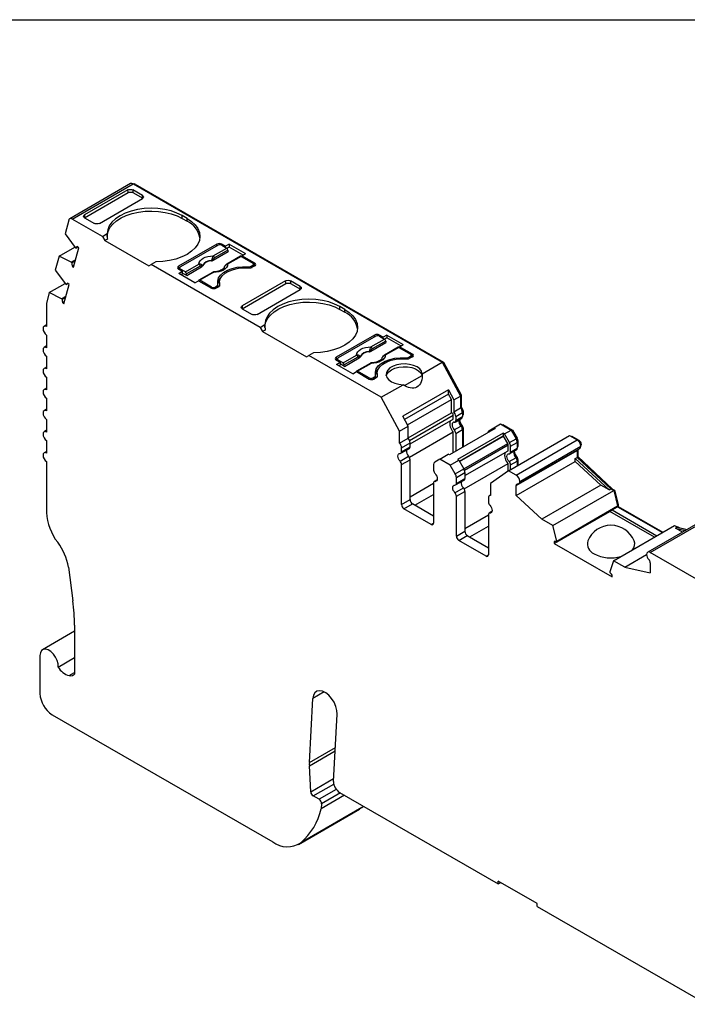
# Model space of a CAD drawing. Header units: millimetres. Extents: x 6 to 273, y 6 to 210.
# Tile 5 of 6: x 203 to 242, y 152 to 210. Entities that reach past the tile are written whole.
import ezdxf

# ---------------------------------------------------------------- set-up
doc = ezdxf.new("R2010")
doc.units = ezdxf.units.MM
doc.linetypes.add('SLD-Solid', pattern=[0])
doc.layers.add('TEXT', color=140, linetype='SLD-Solid', lineweight=25)

msp = doc.modelspace()

# ---------------------------------------------------------------- linework, layer by layer
for p, q in [((209.556, 200.031), (206.021, 197.989)), ((206.171, 197.975), (209.706, 200.016)), ((209.396, 199.663), (206.887, 198.215)), ((209.409, 199.507), (209.396, 199.663)), ((210.252, 199.334), (209.68, 199.664)), ((209.68, 199.664), (209.692, 199.507)), ((209.706, 200.016), (227.639, 189.663)), ((209.777, 199.975), (209.812, 199.995)), ((209.812, 199.995), (227.714, 189.661)), ((206.887, 198.051), (209.409, 199.507)), ((207.742, 197.721), (210.251, 199.17)), ((209.692, 199.507), (210.264, 199.177)), ((210.264, 199.177), (210.252, 199.334)), ((205.966, 197.911), (205.753, 197.115)), ((207.918, 196.966), (206.171, 197.975)), ((206.887, 198.215), (206.875, 198.044)), ((206.887, 198.051), (207.458, 197.721)), ((212.833, 198.007), (212.55, 198.17)), ((212.55, 198.007), (212.55, 198.17)), ((212.55, 198.007), (212.833, 197.844)), ((212.833, 197.844), (212.833, 198.007)), ((205.753, 197.115), (206.339, 196.32)), ((207.918, 196.966), (208.197, 197.127)), ((207.918, 196.966), (208.06, 196.721)), ((208.211, 196.809), (208.06, 196.721)), ((208.06, 196.721), (210.605, 195.251)), ((205.405, 195.817), (206.32, 196.346)), ((206.251, 195.173), (206.553, 196.299)), ((206.339, 196.32), (206.38, 196.284)), ((206.38, 196.284), (206.495, 196.351)), ((206.553, 196.299), (206.469, 196.374)), ((214.565, 196.517), (212.338, 195.231)), ((214.636, 196.456), (212.444, 195.19)), ((214.349, 195.835), (215.137, 196.289)), ((215.207, 196.174), (214.42, 195.719)), ((214.565, 196.415), (214.565, 196.517)), ((215.067, 196.39), (214.848, 196.517)), ((214.848, 196.517), (214.848, 196.456)), ((214.848, 196.456), (215.137, 196.289)), ((215.279, 196.513), (215.067, 196.39)), ((215.067, 196.329), (215.067, 196.39)), ((215.279, 196.35), (215.153, 196.277)), ((215.207, 196.174), (215.214, 196.081)), ((215.279, 196.513), (216.227, 195.966)), ((215.279, 196.513), (215.279, 196.35)), ((216.085, 195.884), (215.279, 196.35)), ((205.405, 195.817), (205.185, 194.998)), ((206.11, 195.467), (205.405, 195.817)), ((206.11, 195.467), (206.37, 195.617)), ((206.151, 195.431), (206.351, 195.546)), ((214.349, 195.582), (215.214, 196.081)), ((215.923, 195.811), (215.136, 195.356)), ((215.973, 195.806), (215.186, 195.352)), ((215.973, 195.806), (216.651, 195.415)), ((216.014, 195.843), (216.227, 195.966)), ((216.757, 195.415), (216.014, 195.843)), ((216.014, 195.782), (216.014, 195.843)), ((205.185, 194.998), (205.772, 194.203)), ((206.151, 195.431), (206.11, 195.467)), ((206.167, 195.247), (206.29, 195.319)), ((206.167, 195.247), (206.251, 195.173)), ((210.605, 195.251), (210.747, 195.333)), ((211.025, 195.494), (210.747, 195.333)), ((217.068, 191.684), (210.747, 195.333)), ((212.338, 195.231), (212.338, 195.068)), ((212.338, 195.068), (212.4, 195.104)), ((212.338, 195.068), (212.557, 194.941)), ((212.4, 195.129), (212.4, 195.032)), ((212.732, 194.901), (212.444, 195.068)), ((212.444, 195.068), (212.444, 195.007)), ((212.732, 194.901), (213.52, 195.356)), ((213.59, 195.24), (212.803, 194.786)), ((212.81, 194.693), (213.675, 195.193)), ((216.375, 195.143), (216.375, 195.198)), ((216.545, 195.231), (216.651, 195.292)), ((216.545, 195.231), (216.545, 195.143)), ((216.757, 195.251), (216.615, 195.17)), ((216.651, 195.19), (216.651, 195.292)), ((216.695, 195.216), (216.695, 195.354)), ((216.757, 195.251), (216.695, 195.287)), ((216.757, 195.251), (216.757, 195.415)), ((212.345, 194.819), (212.557, 194.941)), ((213.292, 194.272), (212.345, 194.819)), ((212.557, 194.778), (212.486, 194.737)), ((212.557, 194.941), (212.557, 194.778)), ((212.81, 194.693), (212.557, 194.839)), ((212.81, 194.693), (212.803, 194.786)), ((214.306, 194.877), (213.519, 194.423)), ((214.356, 194.872), (213.569, 194.418)), ((214.247, 194.027), (213.569, 194.418)), ((204.839, 193.699), (205.754, 194.227)), ((205.684, 193.056), (205.986, 194.182)), ((205.772, 194.203), (205.813, 194.167)), ((205.813, 194.167), (205.928, 194.233)), ((205.986, 194.182), (205.902, 194.257)), ((213.292, 194.272), (213.504, 194.394)), ((213.504, 194.394), (214.247, 193.966)), ((214.247, 193.966), (214.247, 194.027)), ((214.459, 194.027), (214.565, 194.088)), ((214.459, 194.027), (214.459, 193.939)), ((214.671, 194.047), (214.53, 193.966)), ((214.565, 193.986), (214.565, 194.088)), ((214.623, 194.02), (214.623, 194.17)), ((214.709, 194.282), (214.709, 194.119)), ((214.709, 194.119), (214.71, 194.08)), ((214.727, 194.111), (214.727, 194.147)), ((218.546, 194.381), (216.037, 192.933)), ((216.037, 192.769), (218.559, 194.225)), ((216.892, 192.439), (219.401, 193.888)), ((218.559, 194.225), (218.546, 194.381)), ((219.402, 194.051), (218.83, 194.381)), ((218.83, 194.381), (218.842, 194.225)), ((218.842, 194.225), (219.414, 193.895)), ((219.414, 193.895), (219.402, 194.051)), ((204.839, 193.699), (204.692, 193.152)), ((205.543, 193.35), (204.839, 193.699)), ((205.543, 193.35), (205.803, 193.5)), ((205.584, 193.313), (205.543, 193.35)), ((205.584, 193.313), (205.784, 193.429)), ((204.685, 193.093), (204.685, 191.728)), ((205.6, 193.13), (205.723, 193.201)), ((205.6, 193.13), (205.684, 193.056)), ((216.037, 192.933), (216.025, 192.762)), ((216.037, 192.769), (216.608, 192.439)), ((221.982, 192.725), (221.7, 192.888)), ((221.7, 192.725), (221.7, 192.888)), ((221.7, 192.725), (221.982, 192.561)), ((221.982, 192.561), (221.982, 192.725)), ((204.685, 191.83), (204.535, 191.743)), ((217.068, 191.684), (217.346, 191.845)), ((217.068, 191.684), (217.209, 191.439)), ((204.685, 191.238), (204.685, 190.504)), ((217.361, 191.526), (217.209, 191.439)), ((217.209, 191.439), (219.755, 189.969)), ((223.715, 191.235), (221.487, 189.949)), ((223.786, 191.174), (221.594, 189.908)), ((223.499, 190.552), (224.286, 191.007)), ((223.715, 191.133), (223.715, 191.235)), ((224.217, 191.108), (223.998, 191.235)), ((223.998, 191.235), (223.998, 191.174)), ((223.998, 191.174), (224.286, 191.007)), ((224.429, 191.231), (224.217, 191.108)), ((224.217, 191.047), (224.217, 191.108)), ((224.429, 191.067), (224.303, 190.995)), ((224.429, 191.231), (225.377, 190.684)), ((224.429, 191.231), (224.429, 191.067)), ((225.235, 190.602), (224.429, 191.067)), ((204.685, 190.605), (204.535, 190.518)), ((223.498, 190.3), (224.364, 190.799)), ((224.357, 190.892), (223.57, 190.437)), ((225.073, 190.529), (224.286, 190.074)), ((225.123, 190.524), (224.336, 190.069)), ((224.357, 190.892), (224.364, 190.799)), ((225.123, 190.524), (225.801, 190.133)), ((225.164, 190.561), (225.377, 190.684)), ((225.907, 190.133), (225.164, 190.561)), ((225.164, 190.5), (225.164, 190.561)), ((204.685, 190.014), (204.685, 189.279)), ((219.755, 189.969), (219.896, 190.051)), ((220.175, 190.212), (219.896, 190.051)), ((224.104, 187.622), (219.896, 190.051)), ((221.487, 189.949), (221.487, 189.786)), ((221.55, 189.847), (221.55, 189.75)), ((221.882, 189.619), (222.669, 190.073)), ((222.74, 189.958), (221.953, 189.504)), ((221.959, 189.411), (222.825, 189.911)), ((225.525, 189.86), (225.525, 189.916)), ((225.695, 189.949), (225.801, 190.01)), ((225.695, 189.949), (225.695, 189.861)), ((225.907, 189.969), (225.765, 189.888)), ((225.801, 189.908), (225.801, 190.01)), ((225.845, 189.933), (225.845, 190.071)), ((225.907, 189.969), (225.845, 190.005)), ((225.907, 189.969), (225.907, 190.133)), ((204.685, 189.38), (204.535, 189.294)), ((221.487, 189.786), (221.707, 189.659)), ((221.55, 189.821), (221.488, 189.786)), ((221.495, 189.537), (221.707, 189.659)), ((222.442, 188.99), (221.495, 189.537)), ((221.882, 189.619), (221.594, 189.786)), ((221.594, 189.786), (221.594, 189.724)), ((221.707, 189.496), (221.636, 189.455)), ((221.707, 189.659), (221.707, 189.496)), ((221.959, 189.411), (221.707, 189.557)), ((221.959, 189.411), (221.953, 189.504)), ((223.456, 189.595), (222.669, 189.141)), ((223.506, 189.59), (222.719, 189.136)), ((226.478, 188.993), (227.639, 189.663)), ((227.639, 189.663), (228.701, 187.694)), ((227.658, 189.629), (227.714, 189.661)), ((227.714, 189.661), (228.736, 187.765)), ((204.685, 188.789), (204.685, 188.054)), ((222.442, 188.99), (222.654, 189.112)), ((222.654, 189.112), (223.397, 188.683)), ((223.397, 188.745), (222.719, 189.136)), ((223.397, 188.683), (223.397, 188.745)), ((223.609, 188.745), (223.715, 188.806)), ((223.609, 188.745), (223.609, 188.657)), ((223.821, 188.765), (223.68, 188.683)), ((223.715, 188.704), (223.715, 188.806)), ((223.773, 188.738), (223.773, 188.888)), ((223.859, 189), (223.859, 188.837)), ((223.859, 188.837), (223.86, 188.797)), ((223.877, 188.829), (223.877, 188.865)), ((225.449, 188.308), (226.465, 188.895)), ((204.685, 188.156), (204.535, 188.069)), ((224.104, 187.622), (225.371, 188.354)), ((204.685, 187.564), (204.685, 186.829)), ((225.165, 185.653), (224.104, 187.622)), ((227.998, 188.052), (225.346, 186.522)), ((227.998, 187.809), (225.446, 186.336)), ((227.998, 188.052), (228.312, 187.47)), ((227.998, 187.809), (227.998, 188.052)), ((228.171, 187.488), (227.998, 187.809)), ((228.312, 187.47), (228.701, 187.694)), ((228.68, 187.732), (228.736, 187.765)), ((228.701, 187.694), (228.701, 187.009)), ((228.736, 187.765), (228.736, 187.055)), ((225.619, 186.015), (228.171, 187.488)), ((228.171, 186.719), (228.171, 187.488)), ((228.312, 187.47), (228.312, 186.784)), ((228.312, 186.784), (228.701, 187.009)), ((228.701, 187.035), (228.736, 187.055)), ((204.685, 186.931), (204.535, 186.844)), ((225.66, 185.939), (225.346, 186.522)), ((225.66, 185.27), (228.171, 186.719)), ((225.74, 185.121), (228.281, 186.588)), ((228.281, 186.36), (228.281, 186.588)), ((228.381, 186.187), (228.77, 186.411)), ((228.422, 186.506), (228.811, 186.731)), ((228.422, 186.506), (228.422, 186.278)), ((228.422, 186.278), (228.811, 186.503)), ((228.802, 186.807), (228.846, 186.833)), ((228.811, 186.731), (228.811, 186.503)), ((228.811, 186.585), (228.846, 186.605)), ((228.811, 186.551), (228.826, 186.559)), ((228.846, 186.833), (228.846, 186.605)), ((204.685, 186.339), (204.685, 185.604)), ((225.165, 185.653), (225.66, 185.939)), ((225.66, 185.254), (225.66, 185.939)), ((225.771, 184.911), (228.281, 186.36)), ((228.337, 185.729), (228.726, 185.953)), ((228.75, 185.925), (228.804, 185.956)), ((228.799, 185.829), (228.846, 185.857)), ((228.846, 185.857), (228.846, 184.735)), ((230.346, 185.682), (230.637, 185.85)), ((230.637, 185.85), (231.026, 186.075)), ((230.637, 185.85), (230.708, 185.809)), ((231.026, 186.075), (231.64, 185.721)), ((231.126, 186.017), (231.162, 186.037)), ((231.162, 186.037), (231.716, 185.717)), ((204.685, 185.706), (204.535, 185.619)), ((225.165, 184.968), (225.165, 185.653)), ((225.165, 184.968), (225.66, 185.254)), ((225.729, 184.139), (228.281, 185.612)), ((230.708, 185.809), (228.056, 184.279)), ((228.281, 184.408), (228.281, 185.612)), ((228.422, 185.53), (228.811, 185.755)), ((228.422, 185.53), (228.422, 184.49)), ((231.18, 185.537), (228.528, 184.006)), ((231.18, 185.374), (228.634, 183.904)), ((228.64, 183.894), (231.192, 185.367)), ((228.811, 185.755), (228.811, 184.714)), ((231.18, 185.537), (231.18, 185.374)), ((231.251, 185.496), (231.18, 185.537)), ((231.192, 185.367), (231.18, 185.374)), ((231.442, 184.934), (231.192, 185.367)), ((231.251, 185.496), (231.64, 185.721)), ((231.542, 184.992), (231.251, 185.496)), ((231.491, 183.358), (235.027, 185.399)), ((231.64, 185.721), (231.931, 185.216)), ((231.66, 185.685), (231.716, 185.717)), ((231.716, 185.717), (231.987, 185.248)), ((235.027, 185.399), (235.465, 185.146)), ((235.129, 185.34), (235.164, 185.36)), ((235.164, 185.36), (235.571, 185.125)), ((204.685, 185.114), (204.685, 184.38)), ((225.276, 184.69), (225.771, 184.975)), ((225.276, 184.462), (225.771, 184.748)), ((225.276, 184.462), (225.276, 184.69)), ((225.771, 184.748), (225.771, 184.975)), ((228.89, 183.461), (231.442, 184.934)), ((228.922, 183.397), (231.463, 184.864)), ((231.463, 184.523), (231.463, 184.864)), ((231.542, 184.992), (231.931, 185.216)), ((231.604, 184.782), (231.993, 185.007)), ((231.604, 184.442), (231.604, 184.782)), ((231.929, 183.105), (235.465, 185.146)), ((231.931, 185.216), (231.987, 185.248)), ((231.984, 185.083), (232.028, 185.109)), ((231.993, 185.007), (231.993, 184.666)), ((231.993, 184.748), (232.028, 184.768)), ((231.993, 184.714), (232.008, 184.722)), ((232.028, 185.109), (232.028, 184.768)), ((232.141, 182.742), (235.677, 184.783)), ((235.527, 185.099), (235.571, 185.125)), ((235.667, 184.859), (235.712, 184.885)), ((204.685, 184.481), (204.535, 184.394)), ((225.191, 183.912), (225.686, 184.198)), ((225.234, 184.37), (225.729, 184.656)), ((227.491, 184.034), (227.986, 184.32)), ((228.056, 184.279), (227.986, 184.32)), ((228.953, 183.074), (231.463, 184.523)), ((231.519, 183.892), (231.908, 184.116)), ((231.563, 184.35), (231.952, 184.575)), ((231.604, 184.442), (231.993, 184.666)), ((231.929, 182.495), (235.465, 184.536)), ((231.932, 184.088), (231.986, 184.119)), ((232.079, 182.609), (235.615, 184.65)), ((235.359, 184.073), (235.465, 184.135)), ((235.465, 184.536), (235.465, 184.135)), ((235.465, 184.156), (235.5, 184.176)), ((235.465, 184.135), (237.426, 182.308)), ((235.5, 184.584), (235.5, 184.176)), ((235.5, 184.176), (237.522, 182.294)), ((204.685, 183.89), (204.685, 180.938)), ((225.276, 183.714), (225.771, 183.999)), ((225.276, 181.393), (225.276, 183.714)), ((225.771, 181.679), (225.771, 183.999)), ((227.137, 183.728), (227.137, 183.387)), ((227.491, 184.034), (227.199, 183.865)), ((228.104, 183.68), (227.491, 184.034)), ((228.104, 183.68), (228.599, 183.966)), ((228.395, 183.175), (228.104, 183.68)), ((228.528, 184.006), (228.599, 183.966)), ((228.599, 183.966), (228.89, 183.461)), ((228.911, 182.302), (231.463, 183.775)), ((231.463, 183.338), (231.463, 183.775)), ((231.604, 183.693), (231.993, 183.918)), ((231.604, 183.423), (231.604, 183.693)), ((231.929, 181.923), (235.359, 183.903)), ((231.981, 183.992), (232.028, 184.02)), ((231.993, 183.918), (231.993, 183.647)), ((232.028, 184.02), (232.028, 183.668)), ((235.359, 183.903), (235.359, 184.073)), ((235.359, 184.073), (237.32, 182.247)), ((235.359, 183.903), (236.838, 182.526)), ((228.395, 183.175), (228.89, 183.461)), ((228.458, 182.966), (228.953, 183.252)), ((228.458, 182.625), (228.458, 182.966)), ((228.953, 183.252), (228.953, 182.911)), ((231.491, 183.358), (230.429, 182.614)), ((231.929, 183.105), (231.491, 183.358)), ((225.771, 181.842), (227.137, 182.631)), ((227.137, 182.639), (227.137, 180.318)), ((227.34, 182.823), (227.179, 182.73)), ((227.222, 182.74), (227.332, 182.803)), ((228.416, 182.534), (228.911, 182.819)), ((228.458, 182.625), (228.953, 182.911)), ((230.429, 182.614), (230.429, 181.929)), ((231.929, 181.923), (231.929, 182.495)), ((236.838, 182.526), (233.408, 180.546)), ((237.32, 182.247), (236.838, 182.526)), ((226.053, 181.352), (227.137, 181.978)), ((228.373, 182.075), (228.868, 182.361)), ((228.458, 181.877), (228.953, 182.162)), ((228.458, 179.556), (228.458, 181.877)), ((228.953, 182.162), (228.953, 179.842)), ((230.429, 181.943), (230.381, 181.915)), ((231.929, 181.923), (233.408, 180.546)), ((234.05, 180.175), (237.586, 182.216)), ((237.32, 182.247), (237.426, 182.308)), ((237.426, 182.308), (237.586, 182.216)), ((237.486, 182.273), (237.522, 182.294)), ((237.522, 182.294), (237.641, 182.225)), ((237.586, 182.216), (237.816, 181.313)), ((237.591, 182.196), (237.641, 182.225)), ((237.641, 182.225), (237.851, 181.401)), ((225.276, 181.393), (225.771, 181.679)), ((225.417, 181.148), (225.912, 181.434)), ((227.137, 180.727), (225.912, 181.434)), ((230.319, 181.778), (230.319, 181.55)), ((234.28, 179.272), (237.816, 181.313)), ((237.497, 181.08), (237.816, 181.264)), ((237.801, 181.372), (237.851, 181.401)), ((237.816, 181.313), (237.816, 181.264)), ((237.816, 181.264), (237.851, 181.284)), ((237.816, 181.264), (240.411, 179.766)), ((237.851, 181.401), (237.851, 181.284)), ((237.851, 181.284), (240.446, 179.786)), ((226.996, 180.237), (225.417, 181.148)), ((228.953, 180.005), (230.319, 180.794)), ((230.319, 180.802), (230.319, 178.482)), ((230.522, 180.987), (230.361, 180.894)), ((230.404, 180.903), (230.514, 180.966)), ((234.139, 179.141), (237.356, 180.998)), ((234.28, 179.223), (237.497, 181.08)), ((239.951, 179.5), (237.356, 180.998)), ((237.356, 180.998), (237.356, 180.998)), ((237.497, 181.08), (240.092, 179.582)), ((226.996, 180.237), (227.137, 180.318)), ((229.235, 179.515), (230.319, 180.141)), ((234.05, 180.175), (233.408, 180.546)), ((234.28, 179.272), (234.05, 180.175)), ((237.585, 178.135), (241.121, 180.176)), ((243.093, 180.67), (239.558, 178.629)), ((239.708, 178.614), (243.243, 180.655)), ((241.121, 180.176), (241.28, 180.083)), ((241.242, 180.106), (241.277, 180.126)), ((241.277, 180.126), (241.395, 180.058)), ((228.458, 179.556), (228.953, 179.842)), ((228.599, 179.311), (229.094, 179.597)), ((229.094, 179.597), (230.319, 178.89)), ((241.174, 180.022), (241.28, 180.083)), ((241.572, 179.792), (241.174, 180.022)), ((241.174, 180.022), (241.748, 179.894)), ((241.28, 180.083), (241.854, 179.955)), ((230.178, 178.4), (228.599, 179.311)), ((234.139, 179.242), (234.139, 179.141)), ((234.139, 179.141), (237.497, 177.203)), ((234.28, 179.223), (234.28, 179.272)), ((230.178, 178.4), (230.319, 178.482)), ((238.228, 177.764), (239.496, 178.496)), ((244.285, 175.972), (239.708, 178.614)), ((237.585, 178.135), (237.355, 177.497)), ((238.228, 177.764), (237.585, 178.135)), ((239.708, 178.005), (239.708, 177.432)), ((205.943, 177.752), (206.207, 175.798)), ((237.355, 177.497), (237.355, 177.448)), ((237.497, 177.203), (237.497, 177.303)), ((238.228, 177.764), (239.708, 177.432)), ((206.305, 174.035), (204.453, 172.966)), ((206.305, 174.382), (206.305, 171.539)), ((204.298, 172.623), (204.298, 170.418)), ((205.356, 171.957), (206.305, 172.505)), ((205.999, 171.461), (206.305, 171.638)), ((220.79, 170.514), (220.127, 170.131)), ((219.927, 166.423), (220.127, 170.131)), ((205.005, 169.193), (217.8, 161.807)), ((221.328, 165.317), (221.538, 169.218)), ((219.927, 166.423), (221.435, 167.293)), ((219.927, 166.222), (221.423, 167.086)), ((220.007, 164.712), (219.927, 166.222)), ((220.007, 164.712), (221.337, 165.48)), ((220.148, 164.477), (221.342, 165.167)), ((221.491, 164.853), (220.494, 164.278)), ((221.681, 164.68), (230.889, 159.365)), ((220.494, 164.278), (220.148, 164.477)), ((221.963, 164.517), (220.605, 163.733)), ((221.734, 164.65), (220.634, 164.015)), ((219.3, 161.659), (222.835, 163.7)), ((222.972, 163.795), (219.437, 161.754)), ((220.634, 164.015), (220.605, 163.733)), ((222.972, 163.795), (222.835, 163.7)), ((222.972, 163.795), (223.069, 163.879)), ((233.151, 158.222), (230.889, 159.528)), ((230.889, 159.365), (230.889, 159.528)), ((230.889, 159.365), (231.03, 159.446)), ((233.151, 158.058), (233.151, 158.222)), ((233.151, 158.058), (242.997, 152.374))]:
    msp.add_line(p, q)
at = {"flags": 128}
for points in [[(212.55, 198.17), (212.245, 198.32), (211.904, 198.441), (211.534, 198.529), (211.144, 198.583), (210.745, 198.601), (210.346, 198.583), (209.957, 198.529), (209.587, 198.44), (209.246, 198.319), (208.941, 198.169), (208.682, 197.993), (208.473, 197.796), (208.32, 197.582), (208.227, 197.357), (208.197, 197.127)], [(208.197, 196.966), (208.199, 197.035), (208.248, 197.26), (208.355, 197.477), (208.519, 197.683), (208.736, 197.872), (209.001, 198.039), (209.306, 198.181), (209.646, 198.294), (210.012, 198.376), (210.395, 198.424), (210.786, 198.438), (211.177, 198.417), (211.557, 198.362), (211.918, 198.273), (212.252, 198.154), (212.55, 198.007)], [(206.171, 197.975), (206.136, 197.991), (206.103, 198.001), (206.071, 198.003), (206.042, 197.999), (206.016, 197.986), (205.994, 197.968), (205.978, 197.942), (205.966, 197.911)], [(212.833, 198.007), (213.093, 197.831), (213.302, 197.634), (213.455, 197.42), (213.548, 197.196), (213.579, 196.965), (213.548, 196.735), (213.454, 196.51), (213.3, 196.296), (213.091, 196.099), (212.83, 195.924), (212.526, 195.774), (212.184, 195.653), (211.814, 195.565), (211.424, 195.512), (211.025, 195.494)], [(213.52, 195.356), (213.536, 195.449), (213.584, 195.539), (213.66, 195.621), (213.764, 195.694), (213.889, 195.753), (214.032, 195.798), (214.188, 195.825), (214.349, 195.835)], [(214.242, 195.55), (214.242, 195.558), (214.242, 195.565)], [(214.345, 195.647), (214.347, 195.61), (214.349, 195.582)], [(213.675, 195.193), (213.671, 195.228), (213.669, 195.256)], [(213.729, 195.269), (213.729, 195.26), (213.73, 195.254)], [(215.186, 195.352), (215.17, 195.258), (215.122, 195.169), (215.045, 195.086), (214.942, 195.013), (214.816, 194.954), (214.673, 194.909), (214.518, 194.882), (214.356, 194.872)], [(214.621, 194.186), (214.609, 194.37), (214.662, 194.551), (214.778, 194.723), (214.953, 194.877), (215.178, 195.007), (215.445, 195.108), (215.742, 195.175), (216.057, 195.206), (216.375, 195.198)], [(214.727, 194.147), (214.711, 194.328), (214.76, 194.506), (214.873, 194.675), (215.043, 194.827), (215.265, 194.955), (215.528, 195.053), (215.82, 195.118), (216.13, 195.147), (216.443, 195.137)], [(215.029, 195.256), (215.028, 195.257), (215.027, 195.259), (215.027, 195.26), (215.028, 195.26), (215.03, 195.26), (215.033, 195.258)], [(213.569, 194.418), (213.556, 194.424), (213.543, 194.427), (213.532, 194.427), (213.521, 194.424), (213.512, 194.418), (213.506, 194.409), (213.501, 194.398), (213.5, 194.392)], [(221.7, 192.888), (221.395, 193.038), (221.054, 193.159), (220.684, 193.247), (220.294, 193.301), (219.895, 193.319), (219.496, 193.301), (219.107, 193.247), (218.737, 193.158), (218.395, 193.037), (218.091, 192.887), (217.832, 192.711), (217.623, 192.514), (217.47, 192.3), (217.377, 192.075), (217.346, 191.845)], [(217.346, 191.684), (217.349, 191.753), (217.398, 191.977), (217.505, 192.195), (217.669, 192.401), (217.886, 192.589), (218.151, 192.757), (218.456, 192.899), (218.796, 193.012), (219.162, 193.093), (219.545, 193.142), (219.936, 193.156), (220.327, 193.135), (220.707, 193.079), (221.068, 192.991), (221.402, 192.872), (221.7, 192.725)], [(221.982, 192.725), (222.243, 192.549), (222.452, 192.352), (222.605, 192.138), (222.698, 191.913), (222.729, 191.683), (222.698, 191.452), (222.604, 191.228), (222.45, 191.014), (222.241, 190.817), (221.98, 190.642), (221.676, 190.492), (221.334, 190.371), (220.964, 190.283), (220.574, 190.229), (220.175, 190.212)], [(204.685, 191.728), (204.604, 191.756), (204.535, 191.743), (204.489, 191.69), (204.473, 191.606), (204.489, 191.503), (204.535, 191.397), (204.604, 191.304), (204.685, 191.238)], [(204.685, 190.504), (204.604, 190.532), (204.535, 190.518), (204.489, 190.465), (204.473, 190.381), (204.489, 190.278), (204.535, 190.172), (204.604, 190.079), (204.685, 190.014)], [(222.669, 190.073), (222.686, 190.167), (222.734, 190.256), (222.81, 190.339), (222.914, 190.412), (223.039, 190.471), (223.182, 190.515), (223.338, 190.543), (223.499, 190.552)], [(222.825, 189.911), (222.821, 189.946), (222.819, 189.974)], [(222.879, 189.986), (222.879, 189.978), (222.88, 189.972)], [(223.392, 190.268), (223.392, 190.276), (223.392, 190.283)], [(223.495, 190.365), (223.497, 190.328), (223.498, 190.3)], [(224.336, 190.069), (224.319, 189.976), (224.272, 189.886), (224.195, 189.804), (224.092, 189.731), (223.966, 189.672), (223.823, 189.627), (223.668, 189.6), (223.506, 189.59)], [(223.771, 188.904), (223.759, 189.088), (223.812, 189.269), (223.928, 189.441), (224.103, 189.595), (224.328, 189.725), (224.595, 189.826), (224.892, 189.893), (225.206, 189.923), (225.525, 189.916)], [(223.877, 188.865), (223.861, 189.046), (223.91, 189.224), (224.023, 189.393), (224.193, 189.545), (224.415, 189.673), (224.678, 189.771), (224.97, 189.836), (225.28, 189.865), (225.593, 189.855)], [(224.179, 189.973), (224.178, 189.975), (224.177, 189.976), (224.177, 189.977), (224.178, 189.978), (224.18, 189.977), (224.183, 189.976)], [(204.685, 189.279), (204.604, 189.307), (204.535, 189.294), (204.489, 189.241), (204.473, 189.156), (204.489, 189.053), (204.535, 188.947), (204.604, 188.854), (204.685, 188.789)], [(226.478, 188.993), (226.433, 189.137), (226.33, 189.271), (226.174, 189.386), (225.975, 189.477), (225.744, 189.537), (225.495, 189.564), (225.242, 189.555), (224.999, 189.512), (224.782, 189.436), (224.603, 189.333), (224.472, 189.207), (224.397, 189.068), (224.382, 188.921), (224.428, 188.777), (224.533, 188.644), (224.69, 188.529), (224.89, 188.439), (225.121, 188.38), (225.371, 188.354)], [(224.389, 188.877), (224.426, 188.974), (224.53, 189.108), (224.687, 189.224), (224.888, 189.315), (225.121, 189.375), (225.372, 189.401), (225.627, 189.391), (225.87, 189.346), (226.087, 189.269), (226.265, 189.163), (226.394, 189.036), (226.465, 188.895)], [(222.719, 189.136), (222.706, 189.142), (222.693, 189.145), (222.682, 189.145), (222.671, 189.142), (222.662, 189.136), (222.656, 189.127), (222.651, 189.116), (222.649, 189.109)], [(204.685, 188.054), (204.604, 188.082), (204.535, 188.069), (204.489, 188.016), (204.473, 187.932), (204.489, 187.828), (204.535, 187.722), (204.604, 187.63), (204.685, 187.564)], [(204.685, 186.829), (204.604, 186.857), (204.535, 186.844), (204.489, 186.791), (204.473, 186.707), (204.489, 186.604), (204.535, 186.498), (204.604, 186.405), (204.685, 186.339)], [(228.337, 186.178), (228.285, 186.17), (228.245, 186.141), (228.219, 186.092), (228.21, 186.027), (228.219, 185.952), (228.245, 185.873), (228.285, 185.796), (228.337, 185.729)], [(204.685, 185.604), (204.604, 185.633), (204.535, 185.619), (204.489, 185.566), (204.473, 185.482), (204.489, 185.379), (204.535, 185.273), (204.604, 185.18), (204.685, 185.114)], [(204.685, 184.38), (204.604, 184.408), (204.535, 184.394), (204.489, 184.341), (204.473, 184.257), (204.489, 184.154), (204.535, 184.048), (204.604, 183.955), (204.685, 183.89)], [(225.191, 183.912), (225.139, 183.98), (225.098, 184.056), (225.072, 184.135), (225.063, 184.21), (225.072, 184.275), (225.098, 184.324), (225.139, 184.354), (225.191, 184.361)], [(231.519, 183.892), (231.467, 183.959), (231.427, 184.036), (231.401, 184.115), (231.392, 184.19), (231.401, 184.255), (231.427, 184.304), (231.467, 184.334), (231.519, 184.341)], [(235.467, 184.565), (235.466, 184.559), (235.465, 184.536)], [(227.222, 183.189), (227.274, 183.121), (227.315, 183.045), (227.341, 182.966), (227.349, 182.891), (227.341, 182.826), (227.315, 182.776), (227.274, 182.747), (227.222, 182.74)], [(228.373, 182.075), (228.321, 182.143), (228.28, 182.219), (228.254, 182.298), (228.245, 182.373), (228.254, 182.438), (228.28, 182.488), (228.321, 182.517), (228.373, 182.524)], [(230.404, 181.352), (230.456, 181.284), (230.497, 181.208), (230.523, 181.129), (230.531, 181.054), (230.523, 180.989), (230.497, 180.94), (230.456, 180.91), (230.404, 180.903)], [(205.356, 171.957), (205.347, 172.141), (205.294, 172.34), (205.201, 172.537), (205.076, 172.716), (204.929, 172.86), (204.774, 172.957), (204.624, 173), (204.491, 172.984), (204.387, 172.911), (204.321, 172.787), (204.298, 172.623)], [(221.538, 169.218), (221.525, 169.438), (221.465, 169.674), (221.362, 169.91), (221.222, 170.131), (221.056, 170.32), (220.875, 170.465), (220.691, 170.556), (220.516, 170.587), (220.363, 170.556), (220.242, 170.465), (220.162, 170.32), (220.127, 170.131)]]:
    msp.add_lwpolyline(points, dxfattribs=at)
for centre, radius, start, end in [((209.618, 199.891), 0.152, 54.6724, 114.0171), ((209.753, 199.909), 0.105, 55.1134, 108.8406), ((212.288, 196.654), 1.308, 10.1225, 65.3931), ((206.547, 196.208), 0.183, 115.1262, 155.5999), ((214.706, 196.244), 0.307, 62.6098, 117.3902), ((214.742, 196.251), 0.231, 62.6097, 117.3903), ((215.052, 196.158), 0.155, 5.689, 57.1991), ((214.23, 194.992), 0.573, 88.8448, 151.1498), ((214.231, 194.979), 0.571, 88.8136, 151.181), ((214.023, 195.264), 0.5, 49.8822, 58.7426), ((214.265, 195.704), 0.155, 5.689, 57.1991), ((215.944, 195.766), 0.0498, 54.0182, 114.6714), ((206.692, 195.385), 0.543, 175.1886, 194.6786), ((212.369, 195.149), 0.0873, 110.7831, 249.2167), ((212.467, 195.129), 0.0655, 110.7834, 249.2166), ((213.435, 195.225), 0.155, 5.689, 57.1991), ((213.56, 195.303), 0.118, 336.668, 18.1748), ((215.157, 195.311), 0.0497, 54.016, 114.6959), ((216.406, 195.497), 0.3, 264.1493, 297.6352), ((216.476, 195.436), 0.301, 263.6693, 297.5976), ((216.628, 195.354), 0.0655, 290.7834, 69.2166), ((216.726, 195.333), 0.0873, 290.7834, 69.2166), ((212.648, 194.77), 0.155, 5.689, 57.1991), ((214.327, 194.834), 0.0484, 53.1027, 115.5868), ((215.291, 194.095), 0.692, 134.3616, 168.6992), ((205.979, 194.091), 0.183, 115.1262, 155.5999), ((214.353, 194.232), 0.231, 242.6097, 297.3903), ((214.388, 194.239), 0.307, 242.6097, 297.3903), ((214.53, 194.174), 0.0925, 292.3205, 7.6742), ((214.637, 194.132), 0.0919, 292.1145, 9.0942), ((206.125, 193.268), 0.543, 175.1886, 194.6786), ((204.915, 193.095), 0.23, 165.5733, 180.5104), ((221.438, 191.372), 1.308, 10.1225, 65.3931), ((223.856, 190.962), 0.307, 62.6098, 117.3902), ((223.892, 190.969), 0.231, 62.6097, 117.3903), ((224.202, 190.876), 0.155, 5.689, 57.1991), ((223.173, 189.982), 0.5, 49.8822, 58.7426), ((223.415, 190.422), 0.155, 5.689, 57.1991), ((225.094, 190.484), 0.0498, 54.0182, 114.6714), ((221.518, 189.867), 0.0873, 110.7831, 249.2167), ((221.617, 189.847), 0.0655, 110.7834, 249.2166), ((222.585, 189.943), 0.155, 5.689, 57.1991), ((222.71, 190.021), 0.118, 336.668, 18.1748), ((223.38, 189.71), 0.573, 88.8448, 151.1498), ((223.381, 189.696), 0.571, 88.8136, 151.181), ((224.307, 190.029), 0.0497, 54.016, 114.6959), ((225.556, 190.215), 0.3, 264.1493, 297.6352), ((225.626, 190.154), 0.301, 263.6693, 297.5976), ((225.778, 190.071), 0.0655, 290.7834, 69.2166), ((225.876, 190.051), 0.0873, 290.7834, 69.2166), ((221.798, 189.488), 0.155, 5.689, 57.1991), ((223.477, 189.552), 0.0484, 53.1027, 115.5868), ((224.441, 188.813), 0.692, 134.3616, 168.6992), ((223.503, 188.949), 0.231, 242.6097, 297.3903), ((223.538, 188.956), 0.307, 242.6097, 297.3903), ((223.68, 188.892), 0.0925, 292.3205, 7.6742), ((223.787, 188.85), 0.0919, 292.1145, 9.0942), ((228.35, 186.709), 0.462, 2.6816, 40.481), ((228.534, 186.817), 0.313, 2.9317, 49.656), ((228.153, 186.592), 0.128, 357.891, 82.031), ((227.961, 186.484), 0.462, 2.6816, 40.481), ((228.712, 186.493), 0.0995, 305.3056, 6.0066), ((228.797, 186.6), 0.0497, 305.3056, 6.0066), ((228.705, 186.08), 0.631, 163.8912, 227.8164), ((228.338, 186.263), 0.0853, 269.3919, 10.3655), ((228.996, 186.242), 0.395, 168.7921, 226.9559), ((229.263, 186.389), 0.631, 184.995, 223.2821), ((228.5, 185.739), 0.311, 2.8262, 43.4312), ((228.691, 185.849), 0.156, 2.8263, 43.4312), ((225.309, 184.954), 0.462, 2.6816, 40.481), ((228.111, 185.515), 0.311, 2.8262, 43.4312), ((230.429, 185.564), 0.144, 125.0293, 179.621), ((224.814, 184.668), 0.462, 2.6816, 40.481), ((225.672, 184.737), 0.0995, 305.3056, 6.0066), ((231.319, 184.859), 0.144, 1.9565, 31.1438), ((231.172, 184.768), 0.433, 1.9565, 31.1437), ((231.56, 184.992), 0.433, 1.9565, 31.1437), ((231.74, 185.099), 0.289, 1.9565, 31.1437), ((231.979, 184.763), 0.0497, 305.3055, 6.0066), ((235.215, 184.756), 0.462, 3.3118, 57.3419), ((235.404, 184.865), 0.309, 3.6632, 57.3174), ((235.531, 184.771), 0.147, 304.9756, 4.8118), ((235.612, 184.879), 0.101, 309.7322, 3.3504), ((225.192, 184.447), 0.0853, 269.3919, 10.3655), ((225.955, 184.486), 0.395, 168.7921, 226.9559), ((225.46, 183.984), 0.311, 2.8262, 43.4312), ((231.887, 184.243), 0.631, 163.8912, 227.8164), ((231.52, 184.426), 0.0853, 269.3919, 10.3654), ((232.178, 184.405), 0.395, 168.7921, 226.9559), ((232.445, 184.552), 0.631, 184.995, 223.2821), ((231.682, 183.902), 0.311, 2.8262, 43.4312), ((231.894, 184.656), 0.0995, 305.3055, 6.0066), ((231.873, 184.012), 0.156, 2.8262, 43.4312), ((224.965, 183.698), 0.311, 2.8262, 43.4312), ((227.287, 183.743), 0.151, 125.698, 185.6204), ((231.293, 183.678), 0.311, 2.8262, 43.4312), ((227.448, 183.403), 0.311, 182.8262, 223.4312), ((228.025, 182.951), 0.433, 1.9565, 31.1437), ((228.52, 183.237), 0.433, 1.9565, 31.1437), ((231.68, 182.715), 0.462, 3.3118, 57.3419), ((227.221, 182.654), 0.0853, 89.3919, 190.3655), ((228.374, 182.61), 0.0853, 269.3919, 10.3654), ((229.137, 182.65), 0.395, 168.7921, 226.9559), ((228.854, 182.9), 0.0995, 305.3055, 6.0066), ((232.013, 182.51), 0.0853, 89.3919, 190.3656), ((232.016, 182.722), 0.127, 268.9987, 8.9426), ((228.147, 181.861), 0.311, 2.8262, 43.4312), ((228.642, 182.147), 0.311, 2.8262, 43.4312), ((230.448, 181.8), 0.131, 98.3858, 189.5016), ((225.583, 181.407), 0.307, 182.6055, 237.3945), ((226.078, 181.693), 0.307, 182.6056, 237.3945), ((230.63, 181.566), 0.311, 182.8262, 223.4312), ((207.722, 181.071), 3.04, 182.5169, 217.9243), ((230.403, 180.817), 0.0853, 89.3918, 190.3654), ((227.051, 180.305), 0.0873, 230.7968, 9.2141), ((237.426, 178.737), 1.451, 22.0732, 157.9268), ((228.765, 179.57), 0.307, 182.6055, 237.3945), ((229.26, 179.856), 0.307, 182.6055, 237.3945), ((202.769, 177.255), 3.213, 8.8887, 37.3196), ((234.176, 178.987), 0.258, 66.2735, 98.4316), ((236.681, 179.114), 0.622, 164.3429, 248.2211), ((238.306, 179.098), 0.5, 318.5438, 21.5711), ((230.233, 178.468), 0.0873, 230.7968, 9.2141), ((237.432, 180.443), 2.145, 242.7474, 285.4704), ((239.625, 178.514), 0.13, 50.5335, 187.5166), ((239.964, 178.526), 0.47, 183.5811, 223.3478), ((239.397, 177.989), 0.311, 2.826, 43.4314), ((236.917, 176.876), 0.72, 36.3626, 52.4858), ((195.686, 174.353), 10.619, 0.1524, 7.8179), ((206.288, 172.5), 1.079, 210.2544, 254.4541), ((205.833, 170.488), 1.537, 182.6055, 237.3945), ((221.813, 166.324), 1.889, 177.0143, 183.1154), ((222.089, 165.322), 0.761, 180.4191, 237.5877), ((220.316, 164.738), 0.31, 184.8352, 237.2443), ((220.333, 164.023), 0.301, 358.5088, 57.794), ((217, 164.527), 3.692, 311.3038, 347.574), ((218.656, 162.943), 1.422, 232.9848, 303.2903)]:
    msp.add_arc(centre, radius, start, end)
for points, knots in [([(209.396, 199.663), (209.43, 199.683), (209.483, 199.697), (209.594, 199.697), (209.647, 199.683), (209.68, 199.664)], [0, 0, 0, 0, 0.5, 0.5, 1, 1, 1, 1]), ([(209.409, 199.507), (209.442, 199.526), (209.495, 199.541), (209.606, 199.541), (209.659, 199.527), (209.692, 199.507)], [0, 0, 0, 0, 0.5, 0.5, 1, 1, 1, 1]), ([(210.252, 199.334), (210.285, 199.314), (210.31, 199.284), (210.31, 199.22), (210.284, 199.189), (210.251, 199.17)], [0, 0, 0, 0, 0.5, 0.5, 1, 1, 1, 1]), ([(206.887, 198.051), (206.853, 198.07), (206.828, 198.101), (206.828, 198.165), (206.854, 198.195), (206.887, 198.215)], [0, 0, 0, 0, 0.5, 0.5, 1, 1, 1, 1]), ([(207.742, 197.721), (207.708, 197.702), (207.655, 197.687), (207.545, 197.687), (207.492, 197.702), (207.458, 197.721)], [0, 0, 0, 0, 0.5, 0.5, 1, 1, 1, 1]), ([(214.345, 195.647), (214.334, 195.635), (214.303, 195.604), (214.265, 195.58), (214.242, 195.565)], [0, 0, 0, 0, 0.389276, 1, 1, 1, 1]), ([(214.242, 195.55), (214.249, 195.55), (214.255, 195.551), (214.261, 195.552), (214.268, 195.553), (214.274, 195.554), (214.28, 195.556), (214.286, 195.557), (214.292, 195.559), (214.297, 195.56), (214.3, 195.561), (214.303, 195.562), (214.306, 195.563), (214.312, 195.565), (214.317, 195.567), (214.322, 195.569), (214.325, 195.57), (214.328, 195.571), (214.33, 195.572), (214.337, 195.575), (214.343, 195.578), (214.349, 195.582)], [0, 0, 0, 0, 0.0000193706, 0.0000193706, 0.0000193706, 0.0000387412, 0.0000387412, 0.0000387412, 0.0000581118, 0.0000581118, 0.0000581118, 0.0000677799, 0.0000677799, 0.0000677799, 0.0000871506, 0.0000871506, 0.0000871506, 0.0000968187, 0.0000968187, 0.0000968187, 0.0001214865, 0.0001214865, 0.0001214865, 0.0001214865]), ([(213.52, 195.356), (213.533, 195.359), (213.561, 195.365), (213.602, 195.365), (213.641, 195.357), (213.662, 195.345), (213.672, 195.34)], [0, 0, 0, 0, 0.251221, 0.500849, 0.763425, 1, 1, 1, 1]), ([(213.672, 195.34), (213.68, 195.334), (213.697, 195.322), (213.718, 195.297), (213.725, 195.279), (213.729, 195.269)], [0, 0, 0, 0, 0.265902, 0.599333, 1, 1, 1, 1]), ([(213.675, 195.193), (213.679, 195.195), (213.684, 195.198), (213.688, 195.201), (213.692, 195.204), (213.696, 195.207), (213.699, 195.21), (213.703, 195.213), (213.706, 195.216), (213.709, 195.22), (213.711, 195.221), (213.712, 195.223), (213.714, 195.224), (213.716, 195.228), (213.719, 195.231), (213.721, 195.235), (213.722, 195.237), (213.723, 195.238), (213.724, 195.24), (213.727, 195.245), (213.729, 195.249), (213.73, 195.254)], [0, 0, 0, 0, 0.0000193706, 0.0000193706, 0.0000193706, 0.0000387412, 0.0000387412, 0.0000387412, 0.0000581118, 0.0000581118, 0.0000581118, 0.00006778, 0.00006778, 0.00006778, 0.0000871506, 0.0000871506, 0.0000871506, 0.0000968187, 0.0000968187, 0.0000968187, 0.0001214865, 0.0001214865, 0.0001214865, 0.0001214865]), ([(214.981, 195.166), (214.977, 195.153), (214.968, 195.127), (214.908, 195.062), (214.801, 194.996), (214.653, 194.943), (214.516, 194.916), (214.433, 194.913), (214.41, 194.912)], [0, 0, 0, 0, 0.164111, 0.344717, 0.537733, 0.730731, 0.926871, 1, 1, 1, 1]), ([(215.033, 195.258), (215.026, 195.249), (215.009, 195.229), (214.988, 195.189), (214.981, 195.158), (214.977, 195.14)], [0, 0, 0, 0, 0.265902, 0.599333, 1, 1, 1, 1]), ([(215.136, 195.356), (215.114, 195.342), (215.076, 195.317), (215.042, 195.277), (215.027, 195.26)], [0, 0, 0, 0, 0.553024, 1, 1, 1, 1]), ([(215.186, 195.352), (215.172, 195.347), (215.144, 195.338), (215.103, 195.316), (215.065, 195.29), (215.043, 195.269), (215.033, 195.258)], [0, 0, 0, 0, 0.251221, 0.500849, 0.763425, 1, 1, 1, 1]), ([(214.409, 194.911), (214.392, 194.909), (214.359, 194.905), (214.324, 194.886), (214.306, 194.877)], [0, 0, 0, 0, 0.512278, 1, 1, 1, 1]), ([(214.356, 194.872), (214.37, 194.886), (214.39, 194.907), (214.404, 194.909), (214.409, 194.91)], [0, 0, 0, 0, 0.682117, 1, 1, 1, 1]), ([(214.409, 194.91), (214.41, 194.91), (214.416, 194.912), (214.42, 194.909), (214.423, 194.906)], [0, 0, 0, 0, 0.17328, 1, 1, 1, 1]), ([(218.546, 194.381), (218.58, 194.4), (218.633, 194.415), (218.744, 194.415), (218.796, 194.401), (218.83, 194.381)], [0, 0, 0, 0, 0.5, 0.5, 1, 1, 1, 1]), ([(218.559, 194.225), (218.592, 194.244), (218.645, 194.259), (218.756, 194.259), (218.809, 194.244), (218.842, 194.225)], [0, 0, 0, 0, 0.5, 0.5, 1, 1, 1, 1]), ([(219.402, 194.051), (219.435, 194.032), (219.46, 194.002), (219.46, 193.938), (219.434, 193.907), (219.401, 193.888)], [0, 0, 0, 0, 0.5, 0.5, 1, 1, 1, 1]), ([(216.037, 192.769), (216.003, 192.788), (215.978, 192.819), (215.978, 192.883), (216.004, 192.913), (216.037, 192.933)], [0, 0, 0, 0, 0.5, 0.5, 1, 1, 1, 1]), ([(216.892, 192.439), (216.858, 192.42), (216.805, 192.405), (216.695, 192.405), (216.642, 192.42), (216.608, 192.439)], [0, 0, 0, 0, 0.5, 0.5, 1, 1, 1, 1]), ([(222.669, 190.073), (222.683, 190.077), (222.711, 190.083), (222.752, 190.083), (222.791, 190.075), (222.812, 190.063), (222.822, 190.057)], [0, 0, 0, 0, 0.251221, 0.500849, 0.763425, 1, 1, 1, 1]), ([(222.822, 190.057), (222.83, 190.052), (222.847, 190.039), (222.868, 190.015), (222.875, 189.997), (222.879, 189.986)], [0, 0, 0, 0, 0.265902, 0.599333, 1, 1, 1, 1]), ([(222.825, 189.911), (222.829, 189.913), (222.834, 189.916), (222.838, 189.919), (222.842, 189.922), (222.846, 189.925), (222.849, 189.928), (222.853, 189.931), (222.856, 189.934), (222.859, 189.937), (222.861, 189.939), (222.862, 189.941), (222.864, 189.942), (222.866, 189.946), (222.869, 189.949), (222.871, 189.953), (222.872, 189.954), (222.873, 189.956), (222.874, 189.958), (222.877, 189.962), (222.879, 189.967), (222.88, 189.972)], [0, 0, 0, 0, 0.0000193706, 0.0000193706, 0.0000193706, 0.0000387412, 0.0000387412, 0.0000387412, 0.0000581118, 0.0000581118, 0.0000581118, 0.00006778, 0.00006778, 0.00006778, 0.0000871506, 0.0000871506, 0.0000871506, 0.0000968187, 0.0000968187, 0.0000968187, 0.0001214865, 0.0001214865, 0.0001214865, 0.0001214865]), ([(223.495, 190.365), (223.483, 190.353), (223.453, 190.322), (223.415, 190.298), (223.392, 190.283)], [0, 0, 0, 0, 0.389276, 1, 1, 1, 1]), ([(223.392, 190.268), (223.399, 190.268), (223.405, 190.269), (223.411, 190.27), (223.417, 190.271), (223.424, 190.272), (223.43, 190.274), (223.436, 190.275), (223.442, 190.276), (223.447, 190.278), (223.45, 190.279), (223.453, 190.28), (223.456, 190.281), (223.461, 190.283), (223.467, 190.285), (223.472, 190.287), (223.475, 190.288), (223.477, 190.289), (223.48, 190.29), (223.486, 190.293), (223.493, 190.296), (223.498, 190.3)], [0, 0, 0, 0, 0.0000193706, 0.0000193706, 0.0000193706, 0.0000387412, 0.0000387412, 0.0000387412, 0.0000581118, 0.0000581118, 0.0000581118, 0.0000677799, 0.0000677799, 0.0000677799, 0.0000871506, 0.0000871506, 0.0000871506, 0.0000968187, 0.0000968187, 0.0000968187, 0.0001214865, 0.0001214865, 0.0001214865, 0.0001214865]), ([(224.131, 189.884), (224.127, 189.871), (224.118, 189.845), (224.058, 189.78), (223.951, 189.714), (223.803, 189.661), (223.666, 189.634), (223.583, 189.631), (223.56, 189.63)], [0, 0, 0, 0, 0.164111, 0.344717, 0.537733, 0.730731, 0.926871, 1, 1, 1, 1]), ([(224.183, 189.976), (224.176, 189.967), (224.159, 189.947), (224.138, 189.907), (224.131, 189.875), (224.127, 189.858)], [0, 0, 0, 0, 0.265902, 0.599333, 1, 1, 1, 1]), ([(224.286, 190.074), (224.264, 190.06), (224.226, 190.035), (224.192, 189.995), (224.177, 189.978)], [0, 0, 0, 0, 0.553024, 1, 1, 1, 1]), ([(224.336, 190.069), (224.322, 190.065), (224.294, 190.056), (224.253, 190.034), (224.215, 190.008), (224.193, 189.986), (224.183, 189.976)], [0, 0, 0, 0, 0.251221, 0.500849, 0.763425, 1, 1, 1, 1]), ([(223.559, 189.629), (223.542, 189.626), (223.509, 189.622), (223.474, 189.604), (223.456, 189.595)], [0, 0, 0, 0, 0.512278, 1, 1, 1, 1]), ([(223.506, 189.59), (223.52, 189.604), (223.54, 189.625), (223.554, 189.627), (223.559, 189.628)], [0, 0, 0, 0, 0.682117, 1, 1, 1, 1]), ([(223.559, 189.628), (223.56, 189.628), (223.566, 189.63), (223.57, 189.627), (223.573, 189.624)], [0, 0, 0, 0, 0.17328, 1, 1, 1, 1]), ([(226.478, 188.993), (226.485, 188.83), (226.468, 188.666), (226.367, 188.39), (226.283, 188.278), (226.061, 188.15), (225.925, 188.135), (225.645, 188.191), (225.501, 188.262), (225.371, 188.354)], [0, 0, 0, 0, 0.25, 0.25, 0.5, 0.5, 0.75, 0.75, 1, 1, 1, 1]), ([(205.999, 171.461), (206.065, 171.45), (206.124, 171.454), (206.227, 171.483), (206.269, 171.507), (206.305, 171.539)], [0, 0, 0, 0, 0.25, 0.25, 0.4638639, 0.4638639, 0.4638639, 0.4638639])]:
    msp.add_open_spline(points, degree=3, knots=knots)
for points in [[(208.197, 197.127), (208.197, 197.023), (208.202, 196.917), (208.211, 196.809)], [(214.283, 195.692), (214.271, 195.646), (214.257, 195.602), (214.242, 195.565)], [(214.349, 195.835), (214.323, 195.804), (214.298, 195.755), (214.283, 195.692)], [(214.42, 195.719), (214.392, 195.704), (214.366, 195.679), (214.345, 195.647)], [(213.669, 195.256), (213.645, 195.264), (213.617, 195.256), (213.59, 195.24)], [(213.669, 195.256), (213.701, 195.26), (213.72, 195.264), (213.729, 195.269)], [(217.346, 191.845), (217.347, 191.741), (217.352, 191.635), (217.361, 191.526)], [(223.432, 190.41), (223.421, 190.364), (223.407, 190.32), (223.392, 190.283)], [(223.499, 190.552), (223.473, 190.522), (223.448, 190.473), (223.432, 190.41)], [(223.57, 190.437), (223.542, 190.421), (223.516, 190.397), (223.495, 190.365)], [(222.819, 189.974), (222.795, 189.981), (222.767, 189.974), (222.74, 189.958)], [(222.819, 189.974), (222.851, 189.978), (222.87, 189.982), (222.879, 189.986)]]:
    msp.add_open_spline(points, degree=3)
at = {"layer": 'TEXT'}
msp.add_line((6.35, 209.55), (273.05, 209.55), dxfattribs=at)

doc.saveas('drawing.dxf')
